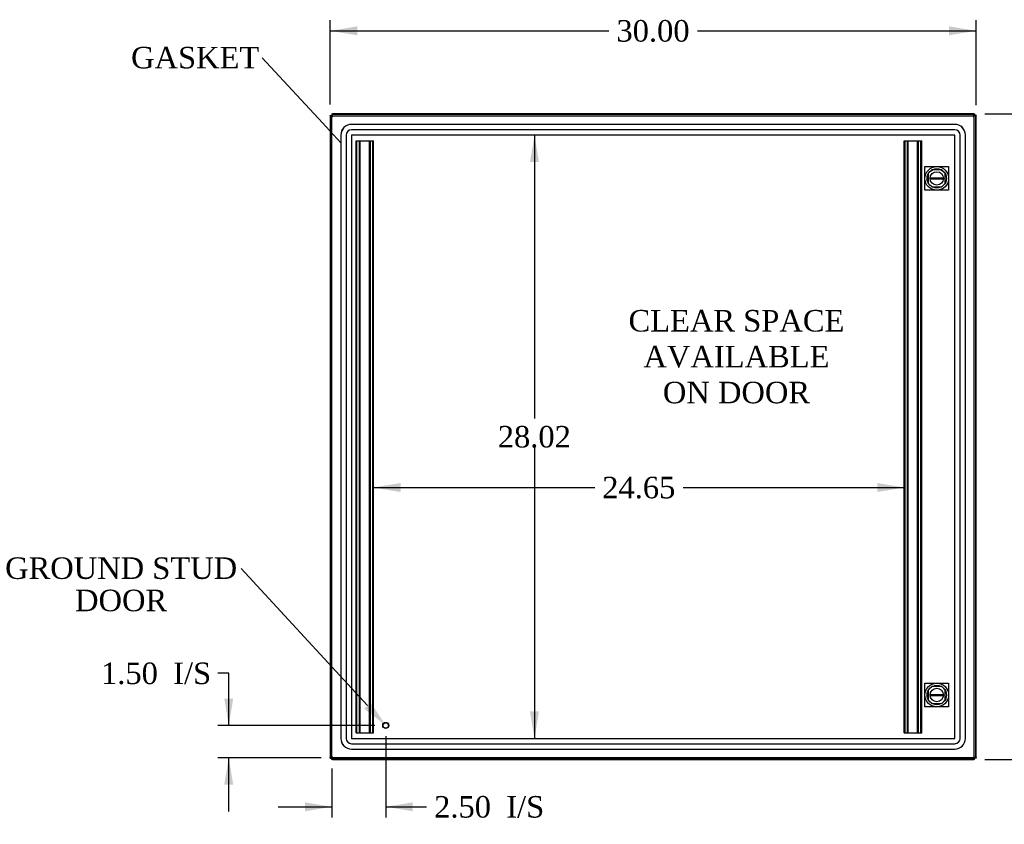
# Model space of a CAD drawing. Header units: inches. Extents: x 1 to 240, y -1 to 159.
# Tile 3 of 9: x 39 to 84, y 68 to 105. Entities that reach past the tile are written whole.
import ezdxf
from ezdxf import colors
from ezdxf.entities.mleader import LeaderData, LeaderLine
from ezdxf.enums import TextEntityAlignment as Align
from ezdxf.lldxf.tags import DXFTag
from ezdxf.math import Vec2, Vec3

# ---------------------------------------------------------------- set-up
doc = ezdxf.new("R2010")
doc.units = ezdxf.units.IN
doc.header["$MEASUREMENT"] = 0
for name, color, linetype in [('COM52759', 7, 'Continuous'), ('COM52809', 7, 'Continuous'), ('COM53844', 7, 'Continuous'), ('COM70219', 7, 'Continuous'), ('Default', 7, 'Continuous'), ('DV1_Default', 7, 'Continuous'), ('LOK10000', 7, 'Continuous'), ('STD21878', 7, 'Continuous')]:
    doc.layers.add(name, color=color, linetype=linetype)
doc.styles.add('SEACAD_Times_New_Roman', font='times.ttf')
tags = doc.linetypes.add('HIDDEN2', pattern=[0.1875, 0.125, -0.0625]).pattern_tags.tags
tags[6:7] = [DXFTag(74, 4), DXFTag(75, 0), DXFTag(340, '0'), DXFTag(46, 0.0), DXFTag(50, 0.0), DXFTag(44, 0.0), DXFTag(45, 0.0)]
tags[4:5] = [DXFTag(74, 4), DXFTag(75, 0), DXFTag(340, '0'), DXFTag(46, 0.0), DXFTag(50, 0.0), DXFTag(44, 0.0), DXFTag(45, 0.0)]
doc.dimstyles.new('HAMMOND_(STH_-_240x160)', dxfattribs={"dimtxt": 1, "dimasz": 1.25, "dimexe": 0.5, "dimexo": 0.5, "dimgap": 0.25, "dimtad": 0, "dimtih": 1, "dimtoh": 1, "dimzin": 0, "dimdsep": 46, "dimtxsty": 'SEACAD_Times_New_Roman', "dimblk1": '_SE_FILLED', "dimblk2": '_SE_FILLED', "dimsah": 1, "dimcen": 0.5, "dimadec": 0, "dimazin": 0, "dimtfac": 0.8, "dimtofl": 0, "dimtmove": 0, "dimatfit": 3, "dimfxl": 1, "dimtolj": 1, "dimtzin": 0, "dimarcsym": 0})

# ---------------------------------------------------------------- blocks, each defined once
blk = doc.blocks.new('_SE_FILLED')
at = {"color": 0}
blk.add_line((0, 0), (-1, 0), dxfattribs=at)
blk.add_solid([(0, 0), (-1, -0.1665), (-1, 0.1665), (0, 0)], dxfattribs=at)
blk = doc.blocks.new('SE')
at = {"layer": 'COM52759', "color": 7, "linetype": 'Continuous'}
for p, q in [((53.157, 100.654), (53.229, 100.654)), ((53.157, 100.632), (53.157, 100.654)), ((53.229, 100.639), (53.229, 100.654)), ((53.23, 100.726), (53.23, 100.654)), ((53.23, 100.726), (53.252, 100.726)), ((53.252, 100.726), (53.252, 100.711)), ((83.063, 100.726), (53.252, 100.726)), ((83.063, 100.726), (83.085, 100.726)), ((83.063, 100.726), (83.063, 100.654)), ((83.063, 100.654), (83.085, 100.654)), ((83.085, 100.726), (83.085, 100.654)), ((83.157, 100.654), (83.085, 100.654)), ((83.085, 100.654), (83.085, 100.639)), ((83.157, 100.654), (83.157, 100.632)), ((53.157, 100.632), (53.161, 100.632)), ((53.157, 100.632), (53.157, 70.821)), ((83.157, 100.632), (83.13, 100.632)), ((83.157, 70.821), (83.157, 100.632)), ((53.157, 70.798), (53.157, 70.821)), ((53.157, 70.821), (53.161, 70.821)), ((53.157, 70.798), (53.229, 70.798)), ((53.229, 70.798), (53.229, 70.814)), ((53.23, 70.726), (53.23, 70.798)), ((53.252, 70.726), (53.23, 70.726)), ((53.252, 70.726), (53.252, 70.742)), ((53.252, 70.726), (83.063, 70.726)), ((83.085, 70.798), (83.063, 70.798)), ((83.063, 70.726), (83.063, 70.798)), ((83.085, 70.726), (83.063, 70.726)), ((83.085, 70.814), (83.085, 70.798)), ((83.085, 70.726), (83.085, 70.798)), ((83.157, 70.798), (83.085, 70.798)), ((83.157, 70.821), (83.13, 70.821)), ((83.157, 70.821), (83.157, 70.798))]:
    blk.add_line(p, q, dxfattribs=at)
for points, knots in [([(53.252, 100.726), (53.252, 100.726), (53.253, 100.726), (53.254, 100.725), (53.256, 100.724), (53.257, 100.723), (53.258, 100.722), (53.26, 100.719), (53.261, 100.717), (53.263, 100.715), (53.264, 100.713), (53.264, 100.712)], [0, 0, 0, 0, 0.0371909, 0.0742918, 0.1113003, 0.1482144, 0.1850317, 0.2217502, 0.2583676, 0.2948818, 0.3238995, 0.3238995, 0.3238995, 0.3238995]), ([(83.051, 100.712), (83.052, 100.714), (83.053, 100.717), (83.056, 100.721), (83.058, 100.724), (83.061, 100.726), (83.062, 100.726), (83.063, 100.726)], [0.6762285, 0.6762285, 0.6762285, 0.6762285, 0.7416859, 0.80582, 0.8702582, 0.9349888, 1, 1, 1, 1]), ([(83.062, 100.636), (83.063, 100.639), (83.065, 100.641), (83.073, 100.65), (83.079, 100.654), (83.085, 100.654)], [0.3385683, 0.3385683, 0.3385683, 0.3385683, 0.5, 0.5, 1, 1, 1, 1]), ([(83.157, 100.632), (83.157, 100.631), (83.157, 100.63), (83.157, 100.629), (83.156, 100.628), (83.154, 100.626), (83.153, 100.625), (83.151, 100.624), (83.148, 100.622), (83.146, 100.621), (83.143, 100.619), (83.139, 100.618), (83.136, 100.616), (83.133, 100.615), (83.132, 100.614), (83.132, 100.614)], [0, 0, 0, 0, 0.0371909, 0.0742918, 0.1113003, 0.1482144, 0.1850317, 0.2217502, 0.2583676, 0.2948818, 0.3312906, 0.367592, 0.4037839, 0.4398642, 0.4430227, 0.4430227, 0.4430227, 0.4430227]), ([(53.264, 70.74), (53.263, 70.738), (53.261, 70.735), (53.259, 70.731), (53.256, 70.728), (53.254, 70.726), (53.253, 70.726), (53.252, 70.726)], [0.6762285, 0.6762285, 0.6762285, 0.6762285, 0.7416859, 0.80582, 0.8702582, 0.9349888, 1, 1, 1, 1]), ([(83.063, 70.726), (83.063, 70.726), (83.062, 70.726), (83.06, 70.727), (83.059, 70.728), (83.058, 70.729), (83.056, 70.731), (83.055, 70.733), (83.053, 70.735), (83.052, 70.738), (83.051, 70.739), (83.051, 70.74)], [0, 0, 0, 0, 0.0371909, 0.0742918, 0.1113003, 0.1482144, 0.1850317, 0.2217502, 0.2583676, 0.2948818, 0.3238995, 0.3238995, 0.3238995, 0.3238995]), ([(83.085, 70.798), (83.079, 70.798), (83.073, 70.802), (83.066, 70.81), (83.064, 70.813), (83.062, 70.815)], [0, 0, 0, 0, 0.5, 0.5, 0.6362801, 0.6362801, 0.6362801, 0.6362801]), ([(83.132, 70.838), (83.134, 70.837), (83.14, 70.834), (83.147, 70.831), (83.152, 70.828), (83.155, 70.825), (83.157, 70.823), (83.157, 70.821), (83.157, 70.821)], [0.5573083, 0.5573083, 0.5573083, 0.5573083, 0.6145307, 0.7416859, 0.80582, 0.8702582, 0.9349888, 1, 1, 1, 1])]:
    blk.add_open_spline(points, degree=3, knots=knots, dxfattribs=at)
for points in [[(83.085, 100.654), (83.085, 100.649), (83.083, 100.644), (83.077, 100.639)], [(83.077, 70.814), (83.083, 70.809), (83.085, 70.803), (83.085, 70.798)]]:
    blk.add_open_spline(points, degree=3, dxfattribs=at)
at = {"layer": 'COM52809', "color": 7, "linetype": 'Continuous'}
for p, q in [((53.161, 70.814), (53.161, 100.639)), ((53.161, 100.639), (53.207, 100.639)), ((53.233, 100.639), (53.207, 100.639)), ((53.233, 100.711), (83.058, 100.711)), ((53.233, 100.711), (53.233, 100.665)), ((53.233, 100.639), (53.233, 100.665)), ((53.269, 100.603), (53.233, 100.639)), ((83.023, 100.603), (83.059, 100.639)), ((83.058, 100.711), (83.058, 100.665)), ((83.058, 100.639), (83.058, 100.665)), ((83.059, 100.639), (83.085, 100.639)), ((83.13, 100.639), (83.085, 100.639)), ((83.13, 100.639), (83.13, 70.814)), ((53.269, 100.603), (53.269, 100.603)), ((53.269, 100.603), (53.269, 100.603)), ((53.269, 100.603), (53.269, 100.603)), ((53.269, 100.603), (53.269, 100.603)), ((83.022, 100.603), (83.023, 100.603)), ((83.022, 100.603), (83.022, 100.603)), ((83.023, 100.603), (83.022, 100.603)), ((83.023, 100.603), (83.023, 100.603)), ((53.161, 70.814), (53.207, 70.814)), ((53.233, 70.814), (53.207, 70.814)), ((53.259, 70.84), (53.233, 70.814)), ((53.233, 70.814), (53.233, 70.787)), ((53.233, 70.742), (53.233, 70.787)), ((83.058, 70.742), (53.233, 70.742)), ((53.269, 70.85), (53.269, 70.85)), ((53.269, 70.849), (53.269, 70.85)), ((53.269, 70.85), (53.269, 70.849)), ((53.269, 70.849), (53.269, 70.849)), ((53.269, 70.849), (53.269, 70.849)), ((83.023, 70.85), (83.022, 70.85)), ((83.022, 70.85), (83.022, 70.849)), ((83.022, 70.849), (83.023, 70.849)), ((83.023, 70.849), (83.023, 70.85)), ((83.023, 70.849), (83.023, 70.849)), ((83.027, 70.845), (83.058, 70.814)), ((83.058, 70.814), (83.058, 70.787)), ((83.058, 70.742), (83.058, 70.787)), ((83.059, 70.814), (83.085, 70.814)), ((83.13, 70.814), (83.085, 70.814))]:
    blk.add_line(p, q, dxfattribs=at)
at = {"layer": 'COM52809', "color": 7, "linetype": 'HIDDEN2'}
for p, q in [((53.233, 70.814), (53.233, 100.638)), ((53.234, 100.639), (83.058, 100.639)), ((83.058, 100.638), (83.058, 70.814)), ((81.103, 98.121), (80.939, 97.957)), ((80.939, 97.957), (80.939, 97.495)), ((81.565, 98.121), (81.103, 98.121)), ((81.73, 97.957), (81.565, 98.121)), ((81.73, 97.495), (81.73, 97.957)), ((80.939, 97.495), (81.103, 97.33)), ((81.565, 97.33), (81.73, 97.495)), ((81.103, 97.33), (81.565, 97.33)), ((81.103, 74.122), (80.939, 73.958)), ((81.565, 74.122), (81.103, 74.122)), ((81.73, 73.958), (81.565, 74.122)), ((80.939, 73.958), (80.939, 73.496)), ((81.73, 73.496), (81.73, 73.958)), ((80.939, 73.496), (81.103, 73.331)), ((81.103, 73.331), (81.565, 73.331)), ((81.565, 73.331), (81.73, 73.496)), ((83.058, 70.814), (53.234, 70.814)), ((83.025, 70.847), (83.027, 70.845))]:
    blk.add_line(p, q, dxfattribs=at)
at = {"layer": 'COM52809', "color": 7, "linetype": 'Continuous'}
for centre, start, end in [((53.65, 101.341), 237.7263, 242.6805), ((52.531, 100.222), 27.3195, 32.2737), ((83.761, 100.222), 147.7263, 152.6805), ((82.641, 101.341), 297.3195, 302.2737), ((53.65, 70.111), 117.3195, 122.2737), ((52.531, 71.231), 327.7263, 332.6805), ((82.641, 70.111), 57.7263, 62.6805), ((83.761, 71.231), 207.3195, 212.2737)]:
    blk.add_arc(centre, 0.831, start, end, dxfattribs=at)
at = {"layer": 'COM53844', "color": 7, "linetype": 'HIDDEN2'}
for p, q in [((54.358, 71.964), (54.358, 99.464)), ((54.358, 99.464), (54.439, 99.464)), ((54.396, 71.964), (54.396, 99.464)), ((54.439, 99.464), (55.09, 99.464)), ((54.508, 71.964), (54.508, 99.464)), ((54.546, 71.964), (54.546, 99.464)), ((54.983, 71.964), (54.983, 99.464)), ((55.021, 71.964), (55.021, 99.464)), ((55.09, 99.464), (55.171, 99.464)), ((55.133, 71.964), (55.133, 99.464)), ((55.171, 71.964), (55.171, 99.464)), ((79.821, 71.964), (79.821, 99.464)), ((79.821, 99.464), (79.902, 99.464)), ((79.859, 71.964), (79.859, 99.464)), ((79.902, 99.464), (80.552, 99.464)), ((79.971, 71.964), (79.971, 99.464)), ((80.009, 71.964), (80.009, 99.464)), ((80.445, 71.964), (80.445, 99.464)), ((80.483, 71.964), (80.483, 99.464)), ((80.552, 99.464), (80.633, 99.464)), ((80.595, 71.964), (80.595, 99.464)), ((80.633, 71.964), (80.633, 99.464)), ((54.358, 71.964), (54.439, 71.964)), ((54.439, 71.964), (55.09, 71.964)), ((55.09, 71.964), (55.171, 71.964)), ((79.821, 71.964), (79.902, 71.964)), ((79.902, 71.964), (80.552, 71.964)), ((80.552, 71.964), (80.633, 71.964))]:
    blk.add_line(p, q, dxfattribs=at)
at = {"layer": 'COM70219', "color": 7, "linetype": 'HIDDEN2'}
for p, q in [((82.168, 100.237), (54.146, 100.237)), ((82.168, 100.236), (54.146, 100.236)), ((53.646, 99.737), (53.646, 71.715)), ((53.647, 99.737), (53.647, 71.715)), ((53.896, 99.737), (53.896, 71.715)), ((54.145, 99.737), (54.145, 71.715)), ((82.168, 99.987), (54.146, 99.987)), ((82.168, 99.738), (54.146, 99.738)), ((82.168, 99.737), (54.146, 99.737)), ((54.146, 99.737), (54.146, 71.715)), ((82.168, 71.715), (82.168, 99.737)), ((82.169, 71.715), (82.169, 99.737)), ((82.418, 71.715), (82.418, 99.737)), ((82.667, 71.715), (82.667, 99.737)), ((82.668, 71.715), (82.668, 99.737)), ((54.146, 71.715), (82.168, 71.715)), ((54.146, 71.714), (82.168, 71.714)), ((54.146, 71.465), (82.168, 71.465)), ((54.146, 71.216), (82.168, 71.216)), ((54.146, 71.215), (82.168, 71.215))]:
    blk.add_line(p, q, dxfattribs=at)
for centre, radius, start, end in [((54.146, 99.737), 0.5, 90, 180), ((54.146, 99.737), 0.499, 90, 180), ((82.168, 99.737), 0.5, 0, 90), ((82.168, 99.737), 0.499, 0, 90), ((54.146, 99.737), 0.25, 90, 180), ((54.146, 99.737), 0.001, 90, 180), ((82.168, 99.737), 0.25, 0, 90), ((82.168, 99.737), 0.001, 0, 90), ((54.146, 71.715), 0.5, 180, 270), ((54.146, 71.715), 0.499, 180, 270), ((54.146, 71.715), 0.25, 180, 270), ((54.146, 71.715), 0.001, 180, 270), ((82.168, 71.715), 0.5, 270, 360), ((82.168, 71.715), 0.001, 270, 360), ((82.168, 71.715), 0.25, 270, 360), ((82.168, 71.715), 0.499, 270, 360)]:
    blk.add_arc(centre, radius, start, end, dxfattribs=at)
at = {"layer": 'DV1_Default', "color": 7, "linetype": 'HIDDEN2'}
for p, q in [((80.784, 98.276), (81.884, 98.276)), ((80.784, 97.176), (80.784, 98.276)), ((81.884, 98.276), (81.884, 97.176)), ((81.884, 97.176), (80.784, 97.176)), ((80.784, 74.277), (81.884, 74.277)), ((80.784, 73.177), (80.784, 74.277)), ((81.884, 74.277), (81.884, 73.177)), ((81.884, 73.177), (80.784, 73.177))]:
    blk.add_line(p, q, dxfattribs=at)
at = {"layer": 'LOK10000', "color": 7, "linetype": 'Continuous'}
for p, q in [((81.023, 97.756), (81.645, 97.756)), ((81.645, 97.696), (81.023, 97.696)), ((81.023, 73.757), (81.645, 73.757)), ((81.645, 73.697), (81.023, 73.697))]:
    blk.add_line(p, q, dxfattribs=at)
for centre, radius in [((81.334, 97.726), 0.55), ((81.334, 97.726), 0.45), ((81.334, 97.726), 0.312), ((81.334, 73.727), 0.55), ((81.334, 73.727), 0.45), ((81.334, 73.727), 0.312)]:
    blk.add_circle(centre, radius, dxfattribs=at)
for centre, start, end in [((81.334, 97.726), 174.4888, 185.5112), ((81.334, 97.726), 354.4888, 5.5112), ((81.334, 73.727), 174.4888, 185.5112), ((81.334, 73.727), 354.4888, 5.5112)]:
    blk.add_arc(centre, 0.312, start, end, dxfattribs=at)
at = {"layer": 'STD21878', "color": 7, "linetype": 'HIDDEN2'}
for radius in [0.141, 0.125]:
    blk.add_circle((55.733, 72.314), radius, dxfattribs=at)
at = {"layer": 'DV1_Default', "insert": (72.028, 91.613), "char_height": 1, "width": 9.93246, "attachment_point": 2}
blk.add_mtext('{\\fTimes New Roman|b0||i0||c0|p34;\\C7;\\H1.;\\W1.;CLEAR SPACE\\P}{\\fTimes New Roman|b0||i0||c0|p34;\\C7;\\H1.;\\W1.;AVAILABLE \\P}{\\fTimes New Roman|b0||i0||c0|p34;\\C7;\\H1.;\\W1.;ON DOOR}', dxfattribs=at)
blk = doc.blocks.new('DMBLK2740')
at = {"layer": 'Default', "linetype": 'Continuous'}
for points in [[(54.407, 104.789), (53.157, 104.58), (54.407, 104.372)], [(81.907, 104.789), (81.907, 104.372), (83.157, 104.58)]]:
    blk.add_hatch(color=7, dxfattribs=at).paths.add_polyline_path(points)
at = {"layer": 'Default', "color": 7, "linetype": 'Continuous'}
for p, q in [((53.157, 101.154), (53.157, 105.08)), ((83.157, 101.132), (83.157, 105.08)), ((53.157, 104.58), (66.101, 104.58)), ((70.214, 104.58), (83.157, 104.58))]:
    blk.add_line(p, q, dxfattribs=at)
at = {"layer": 'Default', "color": 7, "linetype": 'Continuous', "style": 'SEACAD_Times_New_Roman'}
blk.add_text('30.00', height=1, dxfattribs=at).set_placement((66.451, 105.08), align=Align.TOP_LEFT)
blk = doc.blocks.new('DMBLK2741')
at = {"layer": 'Default', "linetype": 'Continuous'}
for points in [[(88.113, 99.476), (87.904, 100.726), (87.696, 99.476)], [(88.113, 71.976), (87.696, 71.976), (87.904, 70.726)]]:
    blk.add_hatch(color=7, dxfattribs=at).paths.add_polyline_path(points)
at = {"layer": 'Default', "color": 7, "linetype": 'Continuous'}
for p, q in [((83.563, 100.726), (88.404, 100.726)), ((87.904, 100.726), (87.904, 86.576)), ((87.904, 85.226), (87.904, 70.726)), ((83.563, 70.726), (88.404, 70.726))]:
    blk.add_line(p, q, dxfattribs=at)
at = {"layer": 'Default', "color": 7, "linetype": 'Continuous', "style": 'SEACAD_Times_New_Roman'}
blk.add_text('30.00', height=1, dxfattribs=at).set_placement((86.198, 86.226), align=Align.TOP_LEFT)
blk = doc.blocks.new('DMBLK2753')
at = {"layer": 'Default', "linetype": 'Continuous'}
for points in [[(51.983, 68.326), (53.233, 68.534), (51.983, 68.742)], [(56.983, 68.326), (56.983, 68.742), (55.733, 68.534)]]:
    blk.add_hatch(color=7, dxfattribs=at).paths.add_polyline_path(points)
at = {"layer": 'Default', "color": 7, "linetype": 'Continuous'}
for p, q in [((55.733, 71.814), (55.733, 68.034)), ((53.233, 70.314), (53.233, 68.034)), ((50.733, 68.534), (53.233, 68.534)), ((55.733, 68.534), (57.13, 68.534)), ((57.13, 68.534), (57.63, 68.534))]:
    blk.add_line(p, q, dxfattribs=at)
at = {"layer": 'Default', "color": 7, "linetype": 'Continuous', "style": 'SEACAD_Times_New_Roman'}
for s, p in [('I/S', (61.334, 69.034)), ('2.50', (57.98, 69.034))]:
    blk.add_text(s, height=1, dxfattribs=at).set_placement(p, align=Align.TOP_LEFT)
blk = doc.blocks.new('DMBLK2754')
at = {"layer": 'Default', "linetype": 'Continuous'}
for points in [[(48.23, 73.564), (48.439, 72.314), (48.647, 73.564)], [(48.23, 69.564), (48.647, 69.564), (48.439, 70.814)]]:
    blk.add_hatch(color=7, dxfattribs=at).paths.add_polyline_path(points)
at = {"layer": 'Default', "color": 7, "linetype": 'Continuous'}
for p, q in [((48.439, 74.736), (47.939, 74.736)), ((48.439, 72.314), (48.439, 74.736)), ((55.233, 72.314), (47.939, 72.314)), ((52.734, 70.814), (47.939, 70.814)), ((48.439, 68.314), (48.439, 70.814))]:
    blk.add_line(p, q, dxfattribs=at)
at = {"layer": 'Default', "color": 7, "linetype": 'Continuous', "style": 'SEACAD_Times_New_Roman'}
for s, p in [('1.50', (42.505, 75.236)), ('I/S', (45.859, 75.236))]:
    blk.add_text(s, height=1, dxfattribs=at).set_placement(p, align=Align.TOP_LEFT)
blk = doc.blocks.new('DMBLK2758')
at = {"layer": 'Default', "linetype": 'Continuous'}
for points in [[(62.852, 98.488), (62.643, 99.738), (62.435, 98.488)], [(62.852, 72.964), (62.435, 72.964), (62.643, 71.714)]]:
    blk.add_hatch(color=7, dxfattribs=at).paths.add_polyline_path(points)
at = {"layer": 'Default', "color": 7, "linetype": 'Continuous'}
for p, q in [((62.643, 99.738), (62.643, 86.576)), ((62.643, 85.226), (62.643, 71.714))]:
    blk.add_line(p, q, dxfattribs=at)
at = {"layer": 'Default', "color": 7, "linetype": 'Continuous', "style": 'SEACAD_Times_New_Roman'}
blk.add_text('28.02', height=1, dxfattribs=at).set_placement((60.937, 86.226), align=Align.TOP_LEFT)
blk = doc.blocks.new('DMBLK2759')
at = {"layer": 'Default', "linetype": 'Continuous'}
for points in [[(56.421, 83.574), (55.171, 83.366), (56.421, 83.157)], [(78.571, 83.574), (78.571, 83.157), (79.821, 83.366)]]:
    blk.add_hatch(color=7, dxfattribs=at).paths.add_polyline_path(points)
at = {"layer": 'Default', "color": 7, "linetype": 'Continuous'}
for p, q in [((55.171, 83.366), (65.44, 83.366)), ((69.552, 83.366), (79.821, 83.366))]:
    blk.add_line(p, q, dxfattribs=at)
at = {"layer": 'Default', "color": 7, "linetype": 'Continuous', "style": 'SEACAD_Times_New_Roman'}
blk.add_text('24.65', height=1, dxfattribs=at).set_placement((65.79, 83.866), align=Align.TOP_LEFT)

msp = doc.modelspace()

# ---------------------------------------------------------------- block references
at = {"layer": 'Default'}
msp.add_blockref('SE', (0, 0), dxfattribs=at)

# ---------------------------------------------------------------- dimensions: what is measured, and where the dimension line sits
at = {"layer": 'Default', "color": 7, "linetype": 'Continuous'}
for base, p1, p2, angle, picture, middle in [((53.157, 104.58), (53.157, 100.654), (83.157, 100.632), 359.9573, 'DMBLK2740', (68.157, 104.58)), ((87.904, 100.726), (83.063, 100.726), (83.063, 70.726), 270, 'DMBLK2741', (87.904, 85.726)), ((62.643, 99.738), (54.146, 99.738), (54.146, 71.714), 270, 'DMBLK2758', (62.643, 85.726)), ((55.171, 83.366), (55.171, 71.964), (79.821, 71.964), 0, 'DMBLK2759', (67.496, 83.366))]:
    dim = msp.add_linear_dim(base=base, p1=p1, p2=p2, angle=angle, text='\\A1;<>', dimstyle='HAMMOND_(STH_-_240x160)', dxfattribs=at)
    dim.commit()
    dim.dimension.update_dxf_attribs({"geometry": picture, "text_midpoint": middle, "dimtype": 161})
dim = msp.add_linear_dim(base=(48.439, 72.314), p1=(53.234, 70.814), p2=(55.733, 72.314), angle=90, text='\\A1;<> I/S', dimstyle='HAMMOND_(STH_-_240x160)', override={"dimtmove": 1}, dxfattribs=at)
dim.commit()
dim.dimension.update_dxf_attribs({"geometry": 'DMBLK2754', "text_midpoint": (47.939, 74.736), "dimtype": 160})
dim = msp.add_linear_dim(base=(55.733, 68.534), p1=(53.233, 70.814), p2=(55.733, 72.314), text='\\A1;<> I/S', dimstyle='HAMMOND_(STH_-_240x160)', override={"dimtmove": 1}, dxfattribs=at)
dim.commit()
dim.dimension.update_dxf_attribs({"geometry": 'DMBLK2753', "text_midpoint": (57.63, 68.534), "dimtype": 160})

# ---------------------------------------------------------------- leaders
ml = msp.add_multileader_mtext('Standard', dxfattribs=at)
ml.set_content('{\\pxsm0.9;\\fTimes New Roman|b0||i0||c0|p34;\\W1.;GASKET\\P}', color=7)
ml.set_leader_properties()
ml.set_arrow_properties(name='_SE_FILLED')
ml.build(insert=Vec2(0, 0))
ml.multileader.update_dxf_attribs({"dogleg_length": 0, "arrow_head_size": 1.25})
ctx = ml.context
ctx.base_point, ctx.char_height, ctx.arrow_head_size, ctx.landing_gap_size = Vec3(43.811, 102.916), 1, 1.25, 0.35
notes = []
notes.append((ctx, [(0, (1, 1, 0), (49.989, 103.326), (-1, 0), 0, [(0, [(53.647, 99.383)], 0, [])])]))
ctx.mtext.insert = Vec3(43.901, 103.837)
ml = msp.add_multileader_mtext('Standard', dxfattribs=at)
ml.set_content('{\\pxsm0.9;\\fTimes New Roman|b0||i0||c0|p34;\\W1.;GROUND STUD\\PDOOR\\P}', color=7)
ml.set_leader_properties()
ml.build(insert=Vec2(0, 0))
ml.multileader.update_dxf_attribs({"dogleg_length": 0, "arrow_head_size": 1.25})
ctx = ml.context
ctx.base_point, ctx.char_height, ctx.arrow_head_size, ctx.landing_gap_size = Vec3(38.13, 79.199), 1, 1.25, 0.35
ctx.text_align_type = 1
notes.append((ctx, [(0, (1, 1, 0), (49.011, 79.609), (-1, 0), 0, [(0, [(55.733, 72.314)], 0, [])])]))
ctx.mtext.insert, ctx.mtext.alignment = Vec3(43.44, 80.121), 2
for ctx, leaders in notes:
    for number, flags, end, landing, length, lines in leaders:
        leader = LeaderData()
        leader.index, (leader.has_last_leader_line, leader.has_dogleg_vector, leader.attachment_direction) = number, flags
        leader.last_leader_point, leader.dogleg_vector, leader.dogleg_length = Vec3(end), Vec3(landing), length
        for number, points, colour, breaks in lines:
            line = LeaderLine()
            line.index, line.vertices, line.color, line.breaks = number, Vec3.list(points), colors.encode_raw_color(colour), breaks
            leader.lines.append(line)
        ctx.leaders.append(leader)

doc.saveas('drawing.dxf')
